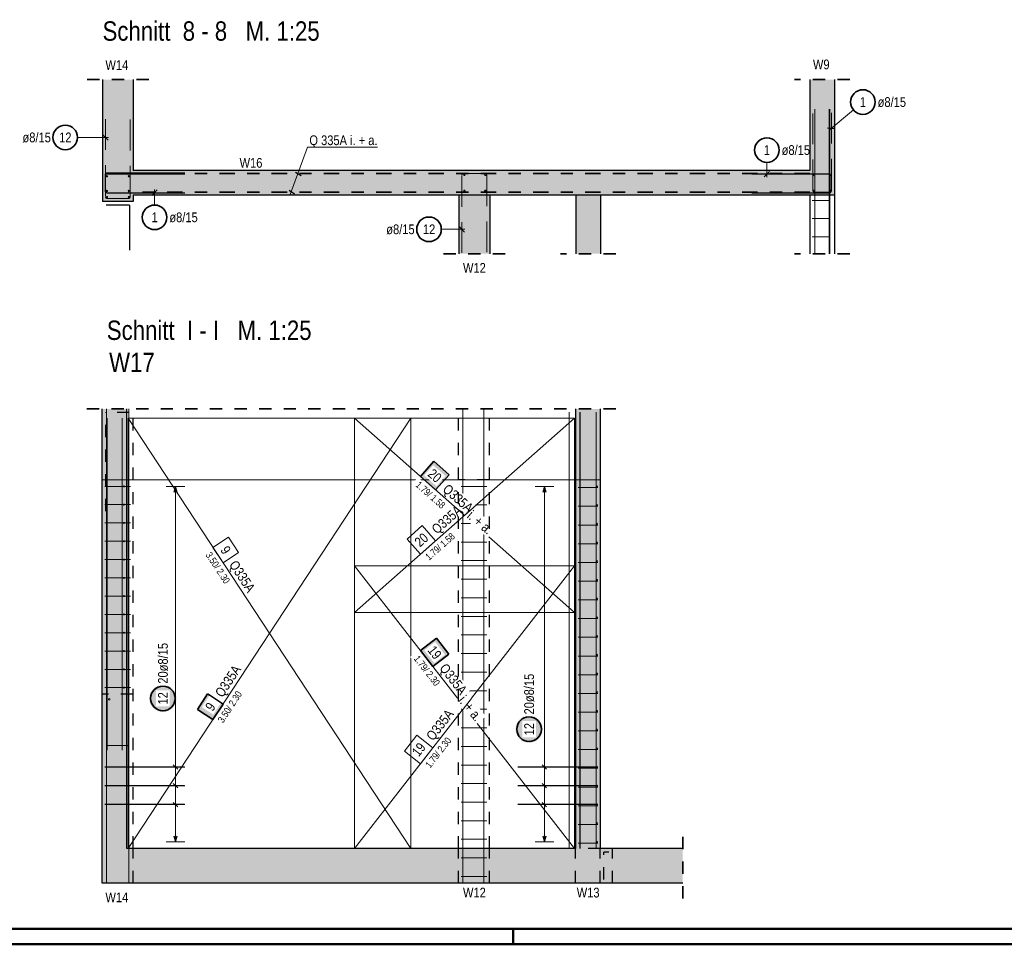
# Model space of a CAD drawing. Header units: millimetres. Extents: x -12.7 to 49.1, y -8.7 to 26.3.
# Tile 18 of 35: x 20.7 to 28.7, y 0 to 7.5. Entities that reach past the tile are written whole.
import ezdxf

# ---------------------------------------------------------------- set-up
doc = ezdxf.new("R2010")
doc.units = ezdxf.units.MM
doc.linetypes.add('DASHDOT', pattern=[1, 0.5, -0.25, 0, -0.25])
doc.linetypes.add('HIDDEN', pattern=[0.375, 0.25, -0.125])
doc.layers.add('Achsen', color=7, linetype='Continuous', lineweight=20)
doc.layers.add('nplo Bewehrung', color=7, linetype='Continuous', lineweight=20)
doc.styles.add('Arial Narrow', font='ARIALN.TTF')
doc.linetypes.add('STRAKON_Linetype_13', pattern='A,15,[130,ltypeshp.shx,S=1.875,R=-30,X=0,Y=0],-1.875,[130,ltypeshp.shx,S=1.875,R=-30,X=0,Y=0]', length=16.875)

msp = doc.modelspace()

# ---------------------------------------------------------------- hatches: boundary and pattern name
at = {"lineweight": 13, "true_color": 0xd7ffd7}
for points in [[(21.6615, 7.0324), (21.6615, 6.0413), (21.4115, 6.0413), (21.4115, 7.0324)], [(27.3615, 7.0324), (27.3615, 6.0922), (27.1615, 6.0922), (27.1615, 7.0324)], [(27.1615, 6.2925), (27.1615, 6.0925), (21.6615, 6.0925), (21.6615, 6.2925)], [(24.5592, 6.0927), (24.5592, 5.6155), (24.3092, 5.6155), (24.3092, 6.0927)], [(21.4091, 3.7782), (21.6091, 3.7782), (21.6091, 4.3537), (21.4091, 4.3537)], [(25.2592, 3.7782), (25.4592, 3.7782), (25.4592, 4.3537), (25.2592, 4.3537)], [(21.4091, 0.7782), (21.6091, 0.7782), (21.6091, 3.7782), (21.4091, 3.7782)], [(25.2592, 0.7782), (25.4592, 0.7782), (25.4592, 3.7782), (25.2592, 3.7782)], [(21.4091, 0.4982), (23.8591, 0.4982), (23.8591, 0.7782), (21.4091, 0.7782)], [(23.8591, 0.4982), (26.1292, 0.4982), (26.1292, 0.7782), (23.8591, 0.7782)]]:
    msp.add_hatch(color=254, dxfattribs=at).paths.add_polyline_path(points)
at = {"lineweight": 13, "true_color": 0xf08e8e}
msp.add_hatch(color=11, dxfattribs=at).paths.add_polyline_path([(25.4592, 5.6155), (25.2592, 5.6155), (25.2592, 6.0927), (25.4592, 6.0927)])
at = {"lineweight": 25, "true_color": 0xffffff}
for points in [[(24.229, 3.8187), (24.1053, 3.9279), (23.9961, 3.8042), (24.1198, 3.695)], [(22.0123, 1.9996), (22.0122, 2.0035), (22.012, 2.0073), (22.0117, 2.0111), (22.0112, 2.0149), (22.0106, 2.0187), (22.0099, 2.0225), (22.009, 2.0262), (22.008, 2.03), (22.0069, 2.0336), (22.0057, 2.0373), (22.0043, 2.0408), (22.0028, 2.0444), (22.0012, 2.0479), (21.9994, 2.0513), (21.9976, 2.0546), (21.9956, 2.0579), (21.9935, 2.0611), (21.9913, 2.0643), (21.989, 2.0674), (21.9866, 2.0703), (21.984, 2.0732), (21.9814, 2.0761), (21.9787, 2.0788), (21.9759, 2.0814), (21.973, 2.0839), (21.97, 2.0863), (21.967, 2.0886), (21.9638, 2.0908), (21.9606, 2.0929), (21.9573, 2.0949), (21.9539, 2.0968), (21.9505, 2.0985), (21.947, 2.1001), (21.9435, 2.1016), (21.9399, 2.103), (21.9363, 2.1043), (21.9326, 2.1054), (21.9289, 2.1064), (21.9252, 2.1072), (21.9214, 2.108), (21.9176, 2.1086), (21.9138, 2.109), (21.91, 2.1094), (21.9061, 2.1096), (21.9023, 2.1096), (21.8985, 2.1096), (21.8946, 2.1094), (21.8908, 2.109), (21.887, 2.1086), (21.8832, 2.108), (21.8794, 2.1072), (21.8757, 2.1064), (21.872, 2.1054), (21.8683, 2.1043), (21.8647, 2.103), (21.8611, 2.1016), (21.8576, 2.1001), (21.8541, 2.0985), (21.8507, 2.0968), (21.8473, 2.0949), (21.844, 2.0929), (21.8408, 2.0908), (21.8376, 2.0886), (21.8346, 2.0863), (21.8316, 2.0839), (21.8287, 2.0814), (21.8259, 2.0788), (21.8232, 2.0761), (21.8206, 2.0732), (21.818, 2.0703), (21.8156, 2.0674), (21.8133, 2.0643), (21.8111, 2.0611), (21.809, 2.0579), (21.807, 2.0546), (21.8052, 2.0513), (21.8034, 2.0479), (21.8018, 2.0444), (21.8003, 2.0408), (21.7989, 2.0373), (21.7977, 2.0336), (21.7966, 2.03), (21.7956, 2.0262), (21.7947, 2.0225), (21.794, 2.0187), (21.7934, 2.0149), (21.7929, 2.0111), (21.7926, 2.0073), (21.7924, 2.0035), (21.7923, 1.9996), (21.7924, 1.9958), (21.7926, 1.992), (21.7929, 1.9881), (21.7934, 1.9843), (21.794, 1.9805), (21.7947, 1.9768), (21.7956, 1.973), (21.7966, 1.9693), (21.7977, 1.9656), (21.7989, 1.962), (21.8003, 1.9584), (21.8018, 1.9549), (21.8034, 1.9514), (21.8052, 1.948), (21.807, 1.9446), (21.809, 1.9413), (21.8111, 1.9381), (21.8133, 1.935), (21.8156, 1.9319), (21.818, 1.9289), (21.8206, 1.926), (21.8232, 1.9232), (21.8259, 1.9205), (21.8287, 1.9179), (21.8316, 1.9154), (21.8346, 1.913), (21.8376, 1.9106), (21.8408, 1.9084), (21.844, 1.9064), (21.8473, 1.9044), (21.8507, 1.9025), (21.8541, 1.9008), (21.8576, 1.8991), (21.8611, 1.8976), (21.8647, 1.8963), (21.8683, 1.895), (21.872, 1.8939), (21.8757, 1.8929), (21.8794, 1.892), (21.8832, 1.8913), (21.887, 1.8907), (21.8908, 1.8902), (21.8946, 1.8899), (21.8985, 1.8897), (21.9023, 1.8896), (21.9061, 1.8897), (21.91, 1.8899), (21.9138, 1.8902), (21.9176, 1.8907), (21.9214, 1.8913), (21.9252, 1.892), (21.9289, 1.8929), (21.9326, 1.8939), (21.9363, 1.895), (21.9399, 1.8963), (21.9435, 1.8976), (21.947, 1.8991), (21.9505, 1.9008), (21.9539, 1.9025), (21.9573, 1.9044), (21.9606, 1.9064), (21.9638, 1.9084), (21.967, 1.9106), (21.97, 1.913), (21.973, 1.9154), (21.9759, 1.9179), (21.9787, 1.9205), (21.9814, 1.9232), (21.984, 1.926), (21.9866, 1.9289), (21.989, 1.9319), (21.9913, 1.935), (21.9935, 1.9381), (21.9956, 1.9413), (21.9976, 1.9446), (21.9994, 1.948), (22.0012, 1.9514), (22.0028, 1.9549), (22.0043, 1.9584), (22.0057, 1.962), (22.0069, 1.9656), (22.008, 1.9693), (22.009, 1.973), (22.0099, 1.9768), (22.0106, 1.9805), (22.0112, 1.9843), (22.0117, 1.9881), (22.012, 1.992)], [(24.9896, 1.7494), (24.9895, 1.7533), (24.9893, 1.7571), (24.989, 1.7609), (24.9885, 1.7648), (24.9879, 1.7686), (24.9872, 1.7723), (24.9863, 1.7761), (24.9853, 1.7798), (24.9842, 1.7834), (24.983, 1.7871), (24.9816, 1.7907), (24.9801, 1.7942), (24.9785, 1.7977), (24.9767, 1.8011), (24.9749, 1.8044), (24.9729, 1.8077), (24.9708, 1.811), (24.9686, 1.8141), (24.9663, 1.8172), (24.9639, 1.8202), (24.9613, 1.8231), (24.9587, 1.8259), (24.956, 1.8286), (24.9532, 1.8312), (24.9503, 1.8337), (24.9473, 1.8361), (24.9443, 1.8384), (24.9411, 1.8406), (24.9379, 1.8427), (24.9346, 1.8447), (24.9312, 1.8466), (24.9278, 1.8483), (24.9243, 1.8499), (24.9208, 1.8514), (24.9172, 1.8528), (24.9136, 1.8541), (24.9099, 1.8552), (24.9062, 1.8562), (24.9025, 1.857), (24.8987, 1.8578), (24.8949, 1.8584), (24.8911, 1.8588), (24.8873, 1.8592), (24.8834, 1.8594), (24.8796, 1.8594), (24.8758, 1.8594), (24.8719, 1.8592), (24.8681, 1.8588), (24.8643, 1.8584), (24.8605, 1.8578), (24.8567, 1.857), (24.853, 1.8562), (24.8493, 1.8552), (24.8456, 1.8541), (24.842, 1.8528), (24.8384, 1.8514), (24.8349, 1.8499), (24.8314, 1.8483), (24.828, 1.8466), (24.8246, 1.8447), (24.8213, 1.8427), (24.8181, 1.8406), (24.8149, 1.8384), (24.8119, 1.8361), (24.8089, 1.8337), (24.806, 1.8312), (24.8032, 1.8286), (24.8005, 1.8259), (24.7979, 1.8231), (24.7953, 1.8202), (24.7929, 1.8172), (24.7906, 1.8141), (24.7884, 1.811), (24.7863, 1.8077), (24.7843, 1.8044), (24.7825, 1.8011), (24.7807, 1.7977), (24.7791, 1.7942), (24.7776, 1.7907), (24.7762, 1.7871), (24.775, 1.7834), (24.7739, 1.7798), (24.7729, 1.7761), (24.772, 1.7723), (24.7713, 1.7686), (24.7707, 1.7648), (24.7702, 1.7609), (24.7699, 1.7571), (24.7697, 1.7533), (24.7696, 1.7494), (24.7697, 1.7456), (24.7699, 1.7418), (24.7702, 1.738), (24.7707, 1.7341), (24.7713, 1.7303), (24.772, 1.7266), (24.7729, 1.7228), (24.7739, 1.7191), (24.775, 1.7155), (24.7762, 1.7118), (24.7776, 1.7082), (24.7791, 1.7047), (24.7807, 1.7012), (24.7825, 1.6978), (24.7843, 1.6944), (24.7863, 1.6912), (24.7884, 1.6879), (24.7906, 1.6848), (24.7929, 1.6817), (24.7953, 1.6787), (24.7979, 1.6758), (24.8005, 1.673), (24.8032, 1.6703), (24.806, 1.6677), (24.8089, 1.6652), (24.8119, 1.6628), (24.8149, 1.6605), (24.8181, 1.6583), (24.8213, 1.6562), (24.8246, 1.6542), (24.828, 1.6523), (24.8314, 1.6506), (24.8349, 1.649), (24.8384, 1.6475), (24.842, 1.6461), (24.8456, 1.6448), (24.8493, 1.6437), (24.853, 1.6427), (24.8567, 1.6419), (24.8605, 1.6411), (24.8643, 1.6405), (24.8681, 1.6401), (24.8719, 1.6397), (24.8758, 1.6395), (24.8796, 1.6394), (24.8834, 1.6395), (24.8873, 1.6397), (24.8911, 1.6401), (24.8949, 1.6405), (24.8987, 1.6411), (24.9025, 1.6419), (24.9062, 1.6427), (24.9099, 1.6437), (24.9136, 1.6448), (24.9172, 1.6461), (24.9208, 1.6475), (24.9243, 1.649), (24.9278, 1.6506), (24.9312, 1.6523), (24.9346, 1.6542), (24.9379, 1.6562), (24.9411, 1.6583), (24.9443, 1.6605), (24.9473, 1.6628), (24.9503, 1.6652), (24.9532, 1.6677), (24.956, 1.6703), (24.9587, 1.673), (24.9613, 1.6758), (24.9639, 1.6787), (24.9663, 1.6817), (24.9686, 1.6848), (24.9708, 1.6879), (24.9729, 1.6912), (24.9749, 1.6944), (24.9767, 1.6978), (24.9785, 1.7012), (24.9801, 1.7047), (24.9816, 1.7082), (24.983, 1.7118), (24.9842, 1.7155), (24.9853, 1.7191), (24.9863, 1.7228), (24.9872, 1.7266), (24.9879, 1.7303), (24.9885, 1.7341), (24.989, 1.738), (24.9893, 1.7418)]]:
    msp.add_hatch(color=7, dxfattribs=at).paths.add_polyline_path(points)
at = {"lineweight": 18, "true_color": 0xffffff}
for points in [[(24.2277, 2.3594), (24.1263, 2.4896), (23.9961, 2.3882), (24.0975, 2.258)], [(22.2661, 2.036), (22.1838, 1.9106), (22.3091, 1.8282), (22.3915, 1.9536)]]:
    msp.add_hatch(color=7, dxfattribs=at).paths.add_polyline_path(points)

# ---------------------------------------------------------------- linework, layer by layer
at = {"color": 2, "linetype": 'HIDDEN', "lineweight": 35, "ltscale": 0.25}
for p, q in [((21.7865, 7.0324), (21.2865, 7.0324)), ((27.4865, 7.0324), (27.0365, 7.0324)), ((24.6842, 5.6155), (24.1842, 5.6155)), ((25.5842, 5.6155), (25.1342, 5.6155)), ((27.4865, 5.6155), (27.0365, 5.6155)), ((25.3842, 4.3537), (21.2841, 4.3537)), ((25.5842, 4.3537), (25.1342, 4.3537)), ((26.1292, 0.3732), (26.1292, 0.9032))]:
    msp.add_line(p, q, dxfattribs=at)
at = {"color": 3, "linetype": 'Continuous', "lineweight": 25}
for p, q in [((21.4115, 7.0324), (21.4115, 6.0413)), ((21.6615, 7.0324), (21.6615, 6.2925)), ((27.1615, 7.0324), (27.1615, 6.2925)), ((27.3615, 7.0324), (27.3615, 6.0922)), ((21.4569, 6.5397), (21.4127, 6.5839)), ((27.3064, 6.6404), (27.3687, 6.6346)), ((21.4315, 6.2565), (21.4315, 6.1285)), ((22.0815, 6.2725), (21.4475, 6.2725)), ((27.1615, 6.2925), (21.6615, 6.2925)), ((22.9816, 6.2785), (23.0268, 6.2521)), ((27.3215, 6.2635), (26.6915, 6.2635)), ((26.791, 6.2414), (26.8352, 6.2856)), ((27.3375, 6.1275), (27.3375, 6.2475)), ((21.4475, 6.1125), (22.0815, 6.1125)), ((27.1615, 6.0925), (21.6615, 6.0925)), ((21.6615, 6.0925), (21.6615, 6.0413)), ((21.8568, 6.1346), (21.8126, 6.0904)), ((22.9292, 6.132), (22.9729, 6.1042)), ((24.5592, 6.0927), (24.3092, 6.0927)), ((24.3092, 6.0927), (24.3092, 5.6155)), ((24.5592, 6.0927), (24.5592, 5.6155)), ((25.4592, 6.0927), (25.2592, 6.0927)), ((25.2592, 6.0927), (25.2592, 5.6155)), ((25.4592, 6.0927), (25.4592, 5.6155)), ((26.6915, 6.1115), (27.3215, 6.1115)), ((27.1615, 6.0925), (27.1615, 6.0922)), ((27.3615, 6.0922), (27.1615, 6.0922)), ((27.1615, 6.0922), (27.1615, 5.6155)), ((27.3615, 6.0922), (27.3615, 5.6155)), ((21.6615, 6.0413), (21.4115, 6.0413)), ((24.3553, 5.7924), (24.3111, 5.8366)), ((21.4091, 3.7782), (21.4091, 4.3537)), ((21.6091, 3.7782), (21.6091, 4.3537)), ((25.2592, 3.7782), (25.2592, 4.3537)), ((25.4592, 3.7782), (25.4592, 4.3537)), ((21.4091, 0.7782), (21.4091, 3.7782)), ((21.6091, 0.7782), (21.6091, 3.7782)), ((25.2592, 0.7782), (25.2592, 3.7782)), ((25.4592, 0.7782), (25.4592, 3.7782)), ((22.0046, 3.7242), (21.9912, 3.6742)), ((22.018, 3.6742), (22.0046, 3.7242)), ((25.0046, 3.7242), (24.9912, 3.6742)), ((25.018, 3.6742), (25.0046, 3.7242)), ((22.0791, 1.4411), (21.4291, 1.4411)), ((21.9869, 1.4588), (22.0223, 1.4234)), ((25.4392, 1.4411), (24.7892, 1.4411)), ((24.9869, 1.4588), (25.0223, 1.4234)), ((22.0791, 1.2889), (21.4291, 1.2889)), ((21.9869, 1.3065), (22.0223, 1.2712)), ((25.4392, 1.2889), (24.7892, 1.2889)), ((24.9869, 1.3065), (25.0223, 1.2712)), ((22.0791, 1.1367), (21.4291, 1.1367)), ((21.9869, 1.1543), (22.0223, 1.119)), ((25.4392, 1.1367), (24.7892, 1.1367)), ((24.9869, 1.1543), (25.0223, 1.119)), ((21.9912, 0.8822), (22.0046, 0.8322)), ((22.0046, 0.8322), (22.018, 0.8822)), ((24.9912, 0.8822), (25.0046, 0.8322)), ((25.0046, 0.8322), (25.018, 0.8822)), ((21.4091, 0.4982), (21.4091, 0.7782)), ((23.8591, 0.7782), (21.6091, 0.7782)), ((25.2592, 0.7782), (23.8591, 0.7782)), ((26.1292, 0.7782), (25.4592, 0.7782)), ((23.8591, 0.4982), (21.4091, 0.4982)), ((26.1292, 0.4982), (23.8591, 0.4982))]:
    msp.add_line(p, q, dxfattribs=at)
at = {"color": 6, "linetype": 'HIDDEN', "lineweight": 13}
for p, q in [((27.1855, 6.1325), (27.1855, 6.7625)), ((27.3375, 6.7625), (27.3375, 6.1325)), ((21.4348, 6.7113), (21.4348, 6.0813)), ((21.6368, 6.0813), (21.6368, 6.7113)), ((24.3332, 5.6225), (24.3332, 6.2525)), ((24.3492, 6.2685), (24.5192, 6.2685)), ((24.5352, 6.2525), (24.5352, 5.6225)), ((27.3215, 6.1165), (27.2015, 6.1165)), ((21.4508, 6.0653), (21.6208, 6.0653))]:
    msp.add_line(p, q, dxfattribs=at)
at = {"color": 5, "linetype": 'Continuous', "lineweight": 18}
for p, q in [((27.5165, 6.7858), (27.3183, 6.6216)), ((21.2082, 6.5618), (21.4598, 6.5618)), ((23.0791, 6.4815), (22.9375, 6.0967)), ((23.6479, 6.4815), (23.0791, 6.4815)), ((26.8131, 6.3591), (26.8131, 6.2385)), ((21.8347, 6.012), (21.8347, 6.1375)), ((24.1659, 5.8145), (24.3582, 5.8145)), ((22.0796, 3.7242), (21.9296, 3.7242)), ((22.0046, 0.8322), (22.0046, 3.7242)), ((25.0796, 3.7242), (24.9296, 3.7242)), ((25.0046, 0.8322), (25.0046, 3.7242)), ((21.9296, 1.4411), (22.0796, 1.4411)), ((24.9296, 1.4411), (25.0796, 1.4411)), ((21.9296, 1.2889), (22.0796, 1.2889)), ((24.9296, 1.2889), (25.0796, 1.2889)), ((21.9296, 1.1367), (22.0796, 1.1367)), ((24.9296, 1.1367), (25.0796, 1.1367)), ((21.9296, 0.8322), (22.0796, 0.8322)), ((24.9296, 0.8322), (25.0796, 0.8322))]:
    msp.add_line(p, q, dxfattribs=at)
at = {"color": 2, "linetype": 'DASHDOT', "lineweight": 35, "ltscale": 0.25}
for p, q in [((27.1615, 6.2675), (21.6615, 6.2675)), ((27.1615, 6.1175), (21.6615, 6.1175))]:
    msp.add_line(p, q, dxfattribs=at)
at = {"color": 3, "linetype": 'HIDDEN', "lineweight": 25, "ltscale": 0.25}
for p, q in [((21.6591, 3.7782), (21.6591, 4.3537)), ((24.3068, 3.7782), (24.3068, 4.3537)), ((24.5568, 3.7782), (24.5568, 4.3537)), ((21.6591, 0.7782), (21.6591, 3.7782)), ((24.5568, 3.7782), (24.3068, 3.7782)), ((21.6591, 2.0332), (21.4091, 2.0332)), ((21.6591, 0.4982), (21.6591, 0.7782)), ((24.3068, 0.4982), (24.3068, 0.7782)), ((24.5568, 0.4982), (24.5568, 0.7782)), ((25.2568, 0.4982), (25.2568, 0.7782)), ((25.4592, 0.7782), (25.2592, 0.7782)), ((25.4568, 0.4982), (25.4568, 0.7782)), ((25.5568, 0.4982), (25.5568, 0.7782))]:
    msp.add_line(p, q, dxfattribs=at)
at = {"color": 7, "linetype": 'Continuous', "lineweight": 18}
for p, q in [((23.9191, 4.2782), (21.6191, 4.2782)), ((21.6191, 4.2782), (21.6191, 0.7782)), ((25.2492, 4.2782), (23.4591, 4.2782)), ((23.4591, 4.2782), (23.4591, 2.6982)), ((25.2492, 2.6982), (23.4591, 4.2782)), ((23.9191, 0.7782), (23.9191, 4.2782)), ((25.2492, 2.6982), (25.2492, 4.2782)), ((25.2492, 3.0782), (23.4591, 3.0782)), ((23.4591, 3.0782), (23.4591, 0.7782)), ((25.2492, 0.7782), (25.2492, 3.0782)), ((23.4591, 2.6982), (25.2492, 2.6982)), ((23.4591, 2.6982), (23.4591, 2.6982)), ((21.6191, 0.7782), (23.9191, 0.7782)), ((21.6191, 0.7782), (21.6191, 0.7782)), ((23.4591, 0.7782), (25.2492, 0.7782)), ((25.2492, 0.7782), (25.2492, 0.7782))]:
    msp.add_line(p, q, dxfattribs=at)
at = {"color": 9, "linetype": 'Continuous', "lineweight": 0}
for p, q in [((23.9191, 4.2782), (21.6191, 4.2782)), ((21.6191, 4.2782), (21.6191, 0.7782)), ((25.2492, 4.2782), (23.4591, 4.2782)), ((23.4591, 4.2782), (23.4591, 2.6982)), ((23.9191, 0.7782), (23.9191, 4.2782)), ((25.2492, 2.6982), (25.2492, 4.2782)), ((24.0107, 3.4051), (23.8869, 3.2959)), ((24.1198, 3.2814), (24.0107, 3.4051)), ((22.4345, 3.3106), (22.3091, 3.2282)), ((22.5169, 3.1853), (22.4345, 3.3106)), ((23.8869, 3.2959), (23.9961, 3.1722)), ((22.3091, 3.2282), (22.3915, 3.1029)), ((23.9961, 3.1722), (24.1198, 3.2814)), ((22.3915, 3.1029), (22.5169, 3.1853)), ((25.2491, 3.0782), (23.4591, 3.0782)), ((23.4591, 3.0782), (23.4591, 0.7782)), ((25.2491, 0.7782), (25.2491, 3.0782)), ((23.4591, 2.6982), (25.2492, 2.6982)), ((23.4591, 2.6982), (23.4591, 2.6982)), ((23.9673, 1.6998), (23.8659, 1.5696)), ((24.0975, 1.5984), (23.9673, 1.6998)), ((23.8659, 1.5696), (23.9961, 1.4682)), ((23.9961, 1.4682), (24.0975, 1.5984)), ((21.6191, 0.7782), (23.9191, 0.7782)), ((21.6191, 0.7782), (21.6191, 0.7782)), ((23.4591, 0.7782), (25.2491, 0.7782)), ((25.2491, 0.7782), (25.2491, 0.7782))]:
    msp.add_line(p, q, dxfattribs=at)
at = {"color": 2, "linetype": 'Continuous', "lineweight": 35}
for p, q in [((24.1053, 3.9279), (23.9961, 3.8042)), ((24.229, 3.8187), (24.1053, 3.9279)), ((23.9961, 3.8042), (24.1198, 3.695)), ((24.1198, 3.695), (24.229, 3.8187)), ((24.1263, 2.4896), (23.9961, 2.3882)), ((24.2277, 2.3594), (24.1263, 2.4896)), ((23.9961, 2.3882), (24.0975, 2.258)), ((24.0975, 2.258), (24.2277, 2.3594)), ((22.2661, 2.036), (22.1838, 1.9106)), ((22.3915, 1.9536), (22.2661, 2.036)), ((22.3091, 1.8282), (22.3915, 1.9536)), ((22.1838, 1.9106), (22.3091, 1.8282))]:
    msp.add_line(p, q, dxfattribs=at)
at = {"color": 6, "linetype": 'STRAKON_Linetype_13', "lineweight": 13, "ltscale": 0.01}
msp.add_line((21.4091, 3.7782), (25.4568, 3.7782), dxfattribs=at)
at = {"color": 4, "linetype": 'Continuous', "lineweight": 50}
for p, q in [((0.5, 0.125), (43.625, 0.125)), ((24.75, 0), (24.75, 0.125)), ((0, 0), (43.75, 0))]:
    msp.add_line(p, q, dxfattribs=at)
at = {"color": 2, "linetype": 'Continuous', "lineweight": 35}
for centre in [(27.5935, 6.8496), (21.1082, 6.5618), (26.8131, 6.4591), (21.8347, 5.912), (24.0659, 5.8145), (21.9023, 1.9996), (24.8796, 1.7494)]:
    msp.add_circle(centre, 0.1, dxfattribs=at)
at = {"color": 3, "linetype": 'Continuous', "lineweight": 25}
for centre, start, end in [((21.4475, 6.2565), 90, 180), ((27.3215, 6.2475), 0, 90), ((21.4475, 6.1285), 180, 270), ((27.3215, 6.1275), 270, 0)]:
    msp.add_arc(centre, 0.016, start, end, dxfattribs=at)
at = {"color": 6, "linetype": 'HIDDEN', "lineweight": 13}
for centre, start, end in [((24.3492, 6.2525), 90, 180), ((24.5192, 6.2525), 0, 90), ((27.2015, 6.1325), 180, 270), ((27.3215, 6.1325), 270, 0), ((21.4508, 6.0813), 180, 270), ((21.6208, 6.0813), 270, 0)]:
    msp.add_arc(centre, 0.016, start, end, dxfattribs=at)
at = {"layer": 'Achsen', "color": 3, "linetype": 'Continuous', "lineweight": 25}
for q in [(21.4415, 6.0113), (21.6315, 5.6455)]:
    msp.add_line((21.6315, 6.0113), q, dxfattribs=at)
at = {"layer": 'Achsen', "color": 3, "linetype": 'HIDDEN', "lineweight": 25, "ltscale": 0.25}
for p, q in [((21.6291, 4.3237), (21.4391, 4.3237)), ((21.4391, 3.5232), (21.4391, 4.3237)), ((25.5268, 0.7482), (25.4868, 0.7482)), ((25.4868, 0.5282), (25.4868, 0.7482))]:
    msp.add_line(p, q, dxfattribs=at)
at = {"layer": 'nplo Bewehrung', "color": 9, "linetype": 'Continuous', "lineweight": 0}
for p, q in [((27.2025, 5.6155), (27.2025, 6.7922)), ((27.3205, 5.6155), (27.3205, 6.7922)), ((27.3245, 5.6155), (27.3245, 6.7925)), ((21.4355, 6.1103), (21.4355, 6.2623)), ((21.4355, 6.2623), (22.0815, 6.2623)), ((21.4355, 6.1103), (21.4355, 6.2623)), ((21.4355, 6.2623), (22.0815, 6.2623)), ((21.4355, 6.1103), (21.4355, 6.2623)), ((21.4355, 6.2623), (22.0815, 6.2623)), ((22.0815, 6.1103), (21.4355, 6.1103)), ((22.0815, 6.1103), (21.4355, 6.1103)), ((22.0815, 6.1103), (21.4355, 6.1103)), ((27.1815, 6.0485), (27.3175, 6.0485)), ((27.1815, 5.9013), (27.3175, 5.9013)), ((27.1815, 5.7541), (27.3175, 5.7541)), ((21.4441, 0.4982), (21.4441, 4.3537)), ((21.4441, 0.4982), (21.4441, 4.3537)), ((21.4441, 0.4982), (21.4441, 4.3537)), ((21.6241, 0.4982), (21.6241, 4.3537)), ((21.6241, 0.4982), (21.6241, 4.3537)), ((21.6241, 0.4982), (21.6241, 4.3537)), ((24.3418, 0.4982), (24.3418, 4.3537)), ((24.3418, 0.4982), (24.3418, 4.3537)), ((24.5118, 0.4982), (24.5118, 4.3537)), ((24.5118, 0.4982), (24.5118, 4.3537)), ((25.2051, 0.7782), (25.2051, 4.3282)), ((25.2918, 0.7782), (25.2918, 4.3282)), ((25.2942, 0.7782), (25.2942, 4.3282)), ((25.4242, 0.7782), (25.4242, 4.3282)), ((25.4242, 0.7782), (25.4242, 4.3282)), ((21.4481, 1.5782), (21.4481, 4.2782)), ((21.5701, 1.5782), (21.5701, 4.2782)), ((21.4291, 3.7242), (21.6391, 3.7242)), ((24.3268, 3.7242), (24.5368, 3.7242)), ((25.2792, 3.7142), (25.4392, 3.7142)), ((21.4291, 3.5754), (21.6391, 3.5754)), ((24.3268, 3.5732), (24.5368, 3.5732)), ((25.2792, 3.562), (25.4392, 3.562)), ((21.4291, 3.4266), (21.6391, 3.4266)), ((24.3268, 3.4221), (24.5368, 3.4221)), ((25.2792, 3.4098), (25.4392, 3.4098)), ((21.4291, 3.2778), (21.6391, 3.2778)), ((24.3268, 3.271), (24.5368, 3.271)), ((25.2792, 3.2576), (25.4392, 3.2576)), ((21.4291, 3.129), (21.6391, 3.129)), ((24.3268, 3.12), (24.5368, 3.12)), ((25.2792, 3.1054), (25.4392, 3.1054)), ((21.4291, 2.9801), (21.6391, 2.9801)), ((24.3268, 2.9689), (24.5368, 2.9689)), ((25.2792, 2.9532), (25.4392, 2.9532)), ((21.4291, 2.8313), (21.6391, 2.8313)), ((24.3268, 2.8178), (24.5368, 2.8178)), ((25.2792, 2.801), (25.4392, 2.801)), ((21.4291, 2.6825), (21.6391, 2.6825)), ((24.3268, 2.6668), (24.5368, 2.6668)), ((25.2792, 2.6488), (25.4392, 2.6488)), ((21.4291, 2.5337), (21.6391, 2.5337)), ((24.3268, 2.5157), (24.5368, 2.5157)), ((25.2792, 2.4966), (25.4392, 2.4966)), ((21.4291, 2.3849), (21.6391, 2.3849)), ((24.3268, 2.3646), (24.5368, 2.3646)), ((25.2792, 2.3443), (25.4392, 2.3443)), ((21.4291, 2.2361), (21.6391, 2.2361)), ((24.3268, 2.2136), (24.5368, 2.2136)), ((25.2792, 2.1921), (25.4392, 2.1921)), ((21.4291, 2.0872), (21.6391, 2.0872)), ((21.4451, 1.6172), (21.4451, 2.0132)), ((21.6231, 2.0132), (21.6231, 1.6172)), ((24.3268, 2.0625), (24.5368, 2.0625)), ((25.2792, 2.0399), (25.4392, 2.0399)), ((24.3268, 1.9114), (24.5368, 1.9114)), ((25.2792, 1.8877), (25.4392, 1.8877)), ((24.3268, 1.7604), (24.5368, 1.7604)), ((25.2792, 1.7355), (25.4392, 1.7355)), ((21.6231, 1.6172), (21.4451, 1.6172)), ((24.3268, 1.6093), (24.5368, 1.6093)), ((25.2792, 1.5833), (25.4392, 1.5833)), ((24.3268, 1.4582), (24.5368, 1.4582)), ((25.2792, 1.4311), (25.4392, 1.4311)), ((24.3268, 1.3072), (24.5368, 1.3072)), ((25.2792, 1.2789), (25.4392, 1.2789)), ((24.3268, 1.1561), (24.5368, 1.1561)), ((25.2792, 1.1267), (25.4392, 1.1267)), ((24.3268, 1.005), (24.5368, 1.005)), ((25.2792, 0.9744), (25.4392, 0.9744)), ((24.3268, 0.854), (24.5368, 0.854)), ((25.2792, 0.8222), (25.4392, 0.8222)), ((24.3268, 0.7029), (24.5368, 0.7029)), ((24.3268, 0.5518), (24.5368, 0.5518))]:
    msp.add_line(p, q, dxfattribs=at)
for centre, radius in [((21.4465, 6.2463), 0.006), ((21.4465, 6.2463), 0.006), ((21.6265, 6.2463), 0.006), ((21.6265, 6.2463), 0.006), ((24.3542, 6.2577), 0.006), ((24.3542, 6.2577), 0.006), ((24.5242, 6.2577), 0.006), ((24.5242, 6.2577), 0.006), ((27.1975, 6.2562), 0.006), ((27.1975, 6.2562), 0.006), ((27.3255, 6.2565), 0.006), ((27.3255, 6.2565), 0.006), ((21.4465, 6.1263), 0.006), ((21.4465, 6.1263), 0.006), ((21.6265, 6.1263), 0.006), ((21.6265, 6.1263), 0.006), ((24.3542, 6.1277), 0.006), ((24.3542, 6.1277), 0.006), ((24.5242, 6.1277), 0.006), ((24.5242, 6.1277), 0.006), ((27.1975, 6.1282), 0.006), ((27.1975, 6.1282), 0.006), ((27.3255, 6.1282), 0.006), ((27.3255, 6.1282), 0.006), ((21.4465, 6.0763), 0.006), ((21.4465, 6.0763), 0.006), ((21.6265, 6.0763), 0.006), ((21.6265, 6.0763), 0.006), ((21.5851, 3.7242), 0.004), ((21.5851, 3.7242), 0.004), ((25.4316, 3.7242), 0.004), ((25.4316, 3.7242), 0.004), ((21.5851, 3.5754), 0.004), ((21.5851, 3.5754), 0.004), ((25.4316, 3.572), 0.004), ((25.4316, 3.572), 0.004), ((21.5851, 3.4266), 0.004), ((21.5851, 3.4266), 0.004), ((25.4316, 3.4198), 0.004), ((25.4316, 3.4198), 0.004), ((21.5851, 3.2778), 0.004), ((21.5851, 3.2778), 0.004), ((25.4316, 3.2676), 0.004), ((25.4316, 3.2676), 0.004), ((21.5851, 3.129), 0.004), ((21.5851, 3.129), 0.004), ((25.4316, 3.1154), 0.004), ((25.4316, 3.1154), 0.004), ((21.5851, 2.9801), 0.004), ((21.5851, 2.9801), 0.004), ((25.4316, 2.9632), 0.004), ((25.4316, 2.9632), 0.004), ((21.5851, 2.8313), 0.004), ((21.5851, 2.8313), 0.004), ((25.4316, 2.811), 0.004), ((25.4316, 2.811), 0.004), ((21.5851, 2.6825), 0.004), ((21.5851, 2.6825), 0.004), ((25.4316, 2.6588), 0.004), ((25.4316, 2.6588), 0.004), ((21.5851, 2.5337), 0.004), ((21.5851, 2.5337), 0.004), ((25.4316, 2.5066), 0.004), ((25.4316, 2.5066), 0.004), ((21.5851, 2.3849), 0.004), ((21.5851, 2.3849), 0.004), ((25.4316, 2.3543), 0.004), ((25.4316, 2.3543), 0.004), ((21.5851, 2.2361), 0.004), ((21.5851, 2.2361), 0.004), ((25.4316, 2.2021), 0.004), ((25.4316, 2.2021), 0.004), ((21.5851, 2.0872), 0.004), ((21.5851, 2.0872), 0.004), ((25.4316, 2.0499), 0.004), ((25.4316, 2.0499), 0.004), ((21.4651, 1.9922), 0.006), ((21.4651, 1.9922), 0.006), ((25.4316, 1.8977), 0.004), ((25.4316, 1.8977), 0.004), ((25.4316, 1.7455), 0.004), ((25.4316, 1.7455), 0.004), ((25.4316, 1.5933), 0.004), ((25.4316, 1.5933), 0.004), ((25.4316, 1.4411), 0.004), ((25.4316, 1.4411), 0.004), ((25.4316, 1.2889), 0.004), ((25.4316, 1.2889), 0.004), ((25.4316, 1.1367), 0.004), ((25.4316, 1.1367), 0.004), ((25.4316, 0.9844), 0.004), ((25.4316, 0.9844), 0.004), ((25.4316, 0.8322), 0.004), ((25.4316, 0.8322), 0.004)]:
    msp.add_circle(centre, radius, dxfattribs=at)

# ---------------------------------------------------------------- texts
at = {"color": 1, "lineweight": 70, "style": 'Arial Narrow'}
for s, p in [('Schnitt  8 - 8   M. 1:25', (21.4115, 7.3482)), ('Schnitt  I - I   M. 1:25', (21.446, 4.9149)), ('W17', (21.4648, 4.653))]:
    msp.add_text(s, height=0.1575, dxfattribs=at).set_placement(p)
at = {"color": 2, "lineweight": 35, "style": 'Arial Narrow'}
for s, p in [('W14', (21.4349, 7.111)), ('W9', (27.1875, 7.1162)), ('Q 335A i. + a.', (23.093, 6.4995)), ('W16', (22.5257, 6.3154)), ('W12', (24.3421, 5.4615)), ('W14', (21.4349, 0.3425)), ('W12', (24.3421, 0.3813)), ('W13', (25.267, 0.3813))]:
    msp.add_text(s, height=0.07875, dxfattribs=at).set_placement(p)
at = {"color": 2, "lineweight": 35, "attachment_point": 1, "line_spacing_factor": 0.9, "style": 'Arial Narrow'}
for s, insert, char_height in [('1', (27.5687, 6.8889), 0.0788), ('ø8/15', (27.7135, 6.8889), 0.07875), ('ø8/15', (20.7606, 6.6012), 0.07875), ('12', (21.0586, 6.6012), 0.07875), ('1', (26.7883, 6.4985), 0.0788), ('ø8/15', (26.9331, 6.4985), 0.07875), ('1', (21.8099, 5.9514), 0.0788), ('ø8/15', (21.9547, 5.9514), 0.07875), ('ø8/15', (23.7183, 5.8539), 0.07875), ('12', (24.0163, 5.8539), 0.07875)]:
    msp.add_mtext(s, dxfattribs=dict(at, insert=insert, char_height=char_height))
at = {"color": 9, "lineweight": 0, "attachment_point": 1, "line_spacing_factor": 0.9, "style": 'Arial Narrow'}
for s, insert, char_height, rotation in [(' 1.79/ 1.58', (24.016, 3.1497), 0.05625, 41.43387), ('20', (23.9401, 3.2854), 0.07875, 41.43387), ('9', (22.4323, 3.2491), 0.0788, 303.31064), (' 3.50/ 2.30', (22.2841, 3.2118), 0.05625, 303.31064), ('Q335A', (22.503, 3.1313), 0.07875, 303.31064), (' 1.79/ 2.30', (24.0198, 1.4498), 0.05625, 52.10741), ('19', (23.9202, 1.569), 0.07875, 52.10741)]:
    msp.add_mtext(s, dxfattribs=dict(at, insert=insert, char_height=char_height, rotation=rotation))

# ---------------------------------------------------------------- next in the draw order: texts
at = {"color": 2, "lineweight": 35, "char_height": 0.07875, "attachment_point": 1, "line_spacing_factor": 0.9, "style": 'Arial Narrow', "bg_fill": 3, "box_fill_scale": 1.2, "bg_fill_color": 256, "bg_fill_true_color": 13158600, "bg_fill_transparency": 0}
for s, insert, rotation in [('20', (24.1014, 3.8738), 318.56613), ('20ø8/15', (21.8629, 2.1196), 90), ('20ø8/15', (24.8402, 1.8694), 90), ('12', (21.8629, 1.95), 90), ('12', (24.8402, 1.6998), 90)]:
    msp.add_mtext(s, dxfattribs=dict(at, insert=insert, rotation=rotation))

# ---------------------------------------------------------------- next in the draw order: linework, layer by layer
at = {"color": 7, "linetype": 'Continuous', "lineweight": 18}
for p, q in [((23.9191, 4.2782), (21.6191, 0.7782)), ((23.4591, 3.0782), (25.2492, 0.7782))]:
    msp.add_line(p, q, dxfattribs=at)

# ---------------------------------------------------------------- next in the draw order: texts
at = {"color": 2, "lineweight": 35, "insert": (24.2227, 3.7493), "char_height": 0.07875, "attachment_point": 1, "rotation": 318.56613, "line_spacing_factor": 0.9, "style": 'Arial Narrow', "bg_fill": 3, "box_fill_scale": 1.2, "bg_fill_color": 256, "bg_fill_true_color": 13158600, "bg_fill_transparency": 0}
msp.add_mtext('Q335A', dxfattribs=at)

# ---------------------------------------------------------------- next in the draw order: texts
at = {"color": 3, "lineweight": 25, "insert": (24.4199, 3.5348), "char_height": 0.08, "attachment_point": 1, "rotation": 320.1054, "line_spacing_factor": 0.9, "style": 'Arial Narrow', "bg_fill": 3, "box_fill_scale": 1.2, "bg_fill_color": 256, "bg_fill_true_color": 13158600, "bg_fill_transparency": 0}
msp.add_mtext('i. + a.', dxfattribs=at)
at = {"color": 2, "lineweight": 35, "attachment_point": 1, "line_spacing_factor": 0.9, "style": 'Arial Narrow', "bg_fill": 3, "box_fill_scale": 1.2, "bg_fill_color": 256, "bg_fill_true_color": 13158600, "bg_fill_transparency": 0}
for s, insert, char_height, rotation in [('19', (24.1125, 2.4371), 0.07875, 307.89259), ('Q335A', (22.3212, 2.0447), 0.07875, 56.68936), ('9', (22.2411, 1.933), 0.0788, 56.68936)]:
    msp.add_mtext(s, dxfattribs=dict(at, insert=insert, char_height=char_height, rotation=rotation))

# ---------------------------------------------------------------- next in the draw order: linework, layer by layer
at = {"color": 3, "linetype": 'HIDDEN', "lineweight": 25, "ltscale": 0.25}
msp.add_line((24.5568, 0.7782), (24.5568, 3.7782), dxfattribs=at)

# ---------------------------------------------------------------- next in the draw order: texts
at = {"color": 2, "lineweight": 35, "attachment_point": 1, "line_spacing_factor": 0.9, "style": 'Arial Narrow', "bg_fill": 3, "box_fill_scale": 1.2, "bg_fill_color": 256, "bg_fill_true_color": 13158600, "bg_fill_transparency": 0}
for s, insert, char_height, rotation in [('Q335A', (24.2086, 2.2923), 0.07875, 307.89259), (' 3.50/ 2.30', (22.3342, 1.8118), 0.05625, 56.68936)]:
    msp.add_mtext(s, dxfattribs=dict(at, insert=insert, char_height=char_height, rotation=rotation))

# ---------------------------------------------------------------- next in the draw order: linework, layer by layer
at = {"color": 9, "linetype": 'Continuous', "lineweight": 0}
msp.add_line((21.6191, 4.2782), (23.9191, 0.7782), dxfattribs=at)

# ---------------------------------------------------------------- next in the draw order: texts
at = {"color": 3, "lineweight": 25, "insert": (24.3614, 2.0319), "char_height": 0.08, "attachment_point": 1, "rotation": 309.41163, "line_spacing_factor": 0.9, "style": 'Arial Narrow', "bg_fill": 3, "box_fill_scale": 1.2, "bg_fill_color": 256, "bg_fill_true_color": 13158600, "bg_fill_transparency": 0}
msp.add_mtext('i. + a.', dxfattribs=at)

# ---------------------------------------------------------------- next in the draw order: linework, layer by layer
at = {"color": 3, "linetype": 'HIDDEN', "lineweight": 25, "ltscale": 0.25}
msp.add_line((24.3068, 0.7782), (24.3068, 3.7782), dxfattribs=at)

# ---------------------------------------------------------------- next in the draw order: texts
at = {"color": 2, "lineweight": 35, "char_height": 0.05625, "attachment_point": 1, "line_spacing_factor": 0.9, "style": 'Arial Narrow', "bg_fill": 3, "box_fill_scale": 1.2, "bg_fill_color": 256, "bg_fill_true_color": 13158600, "bg_fill_transparency": 0}
for s, insert, rotation in [(' 1.79/ 1.58', (23.9763, 3.7817), 318.56613), (' 1.79/ 2.30', (23.9725, 2.3698), 307.89259)]:
    msp.add_mtext(s, dxfattribs=dict(at, insert=insert, rotation=rotation))
at = {"color": 9, "lineweight": 0, "insert": (24.037, 1.6978), "char_height": 0.07875, "attachment_point": 1, "rotation": 52.10741, "line_spacing_factor": 0.9, "style": 'Arial Narrow'}
msp.add_mtext('Q335A', dxfattribs=at)

# ---------------------------------------------------------------- next in the draw order: linework, layer by layer
at = {"color": 9, "linetype": 'Continuous', "lineweight": 0}
for p, q in [((25.2492, 4.2782), (23.4591, 2.6982)), ((23.4591, 0.7782), (25.2491, 3.0782))]:
    msp.add_line(p, q, dxfattribs=at)

# ---------------------------------------------------------------- next in the draw order: texts
at = {"color": 9, "lineweight": 0, "insert": (24.0788, 3.3903), "char_height": 0.07875, "attachment_point": 1, "rotation": 41.43387, "line_spacing_factor": 0.9, "style": 'Arial Narrow'}
msp.add_mtext('Q335A', dxfattribs=at)

doc.saveas('drawing.dxf')
